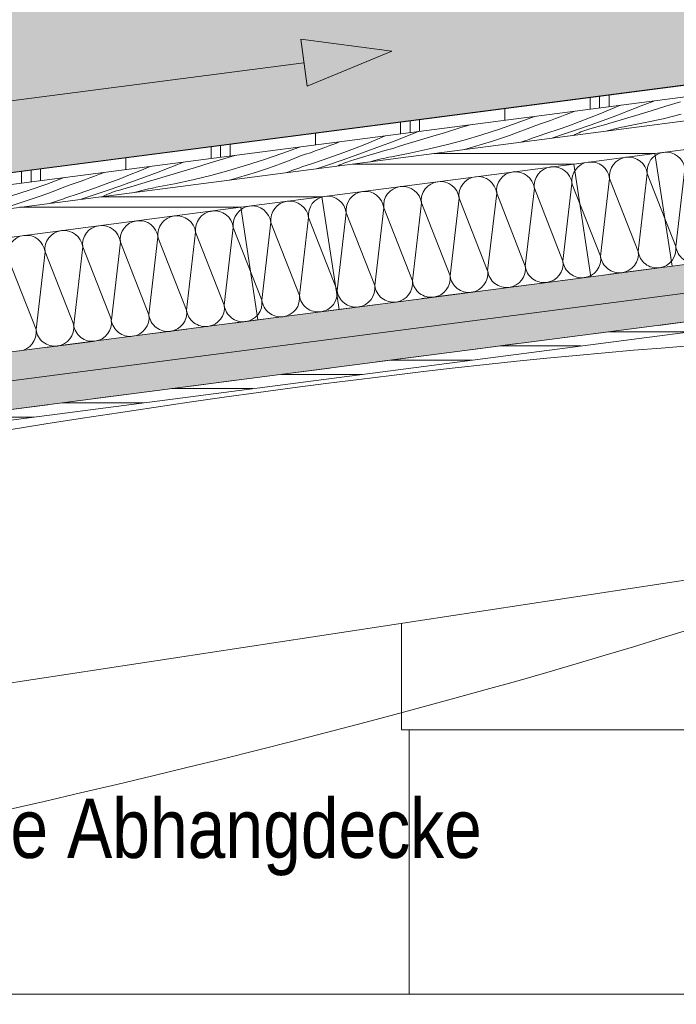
# Model space of a CAD drawing. Header units: metres. Extents: x 0 to 334, y 0 to 60.
# Tile 38 of 72: x 89.09 to 90.48, y 15.94 to 18.02. Entities that reach past the tile are written whole.
import ezdxf

# ---------------------------------------------------------------- set-up
doc = ezdxf.new("R2010")
doc.units = ezdxf.units.M
doc.header["$MEASUREMENT"] = 0
doc.linetypes.add('Strichlinie eng', pattern=[0.115, 0.075, -0.04])
for name, color, linetype in [('90 Allgemein Hinweise', 7, 'Continuous'), ('Neubau_00 Schraffuren', 7, 'Continuous'), ('Neubau_10 Wand außen', 7, 'Continuous'), ('Neubau_20 Abhangdecke', 7, 'Continuous'), ('Neubau_20 Unterzüge', 7, 'Continuous'), ('Neubau_24 Dachhaut', 7, 'Continuous'), ('Neubau_25 Dachsparren', 7, 'Continuous'), ('Neubau_70 Entwässerung_Regenwasser', 7, 'Continuous'), ('Neubau_90 Allgemein Beschriftung', 7, 'Continuous')]:
    doc.layers.add(name, color=color, linetype=linetype)
doc.styles.add('ERSTELLTER_STIL_1', font='ARIALN.TTF')
doc.linetypes.add('Wolke', pattern='A,0,[6,995_ARC_301 ERW_SC_A1_2607011.Shx,S=0.015817,R=0,X=-0.000255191,Y=0.048578],-1.9835,0', length=1.9835)

# ---------------------------------------------------------------- blocks, each defined once
blk = doc.blocks.new('*X37', base_point=(111.5134, 12.9207))
at = {"layer": 'Neubau_24 Dachhaut', "color": 8, "linetype": 'Continuous', "lineweight": 9}
for p, q in [((90.4747, 17.5404), (90.4938, 17.7045)), ((90.3158, 17.5198), (90.3349, 17.6839)), ((90.3952, 17.5301), (90.3349, 17.6839)), ((90.3952, 17.5301), (90.4143, 17.6942)), ((90.4747, 17.5404), (90.4143, 17.6942)), ((90.1569, 17.4992), (90.176, 17.6632)), ((90.2363, 17.5095), (90.176, 17.6632)), ((90.2363, 17.5095), (90.2554, 17.6735)), ((90.3158, 17.5198), (90.2554, 17.6735)), ((89.998, 17.4785), (90.0171, 17.6426)), ((90.0774, 17.4889), (90.0171, 17.6426)), ((90.0774, 17.4889), (90.0965, 17.6529)), ((90.1569, 17.4992), (90.0965, 17.6529)), ((89.8391, 17.4579), (89.8582, 17.622)), ((89.9185, 17.4682), (89.8582, 17.622)), ((89.9185, 17.4682), (89.9376, 17.6323)), ((89.998, 17.4785), (89.9376, 17.6323)), ((89.6802, 17.4373), (89.6993, 17.6013)), ((89.7596, 17.4476), (89.6993, 17.6013)), ((89.7596, 17.4476), (89.7787, 17.6116)), ((89.8391, 17.4579), (89.7787, 17.6116)), ((89.5213, 17.4166), (89.5404, 17.5807)), ((89.6008, 17.427), (89.5404, 17.5807)), ((89.6008, 17.427), (89.6198, 17.591)), ((89.6802, 17.4373), (89.6198, 17.591)), ((89.3624, 17.396), (89.3815, 17.5601)), ((89.4419, 17.4063), (89.3815, 17.5601)), ((89.4419, 17.4063), (89.461, 17.5704)), ((89.5213, 17.4166), (89.461, 17.5704)), ((89.2035, 17.3754), (89.2226, 17.5394)), ((89.283, 17.3857), (89.2226, 17.5394)), ((89.283, 17.3857), (89.3021, 17.5498)), ((89.3624, 17.396), (89.3021, 17.5498)), ((89.1241, 17.3651), (89.0637, 17.5188)), ((89.1241, 17.3651), (89.1432, 17.5291)), ((89.2035, 17.3754), (89.1432, 17.5291))]:
    blk.add_line(p, q, dxfattribs=at)
for centre, start, end in [((90.454, 17.6993), 7.3981, 97.3981), ((90.2951, 17.6787), 7.3981, 97.3981), ((90.3746, 17.689), 97.3981, 187.3981), ((90.3746, 17.689), 7.3981, 97.3981), ((90.454, 17.6993), 97.3981, 187.3981), ((90.1362, 17.6581), 7.3981, 97.3981), ((90.2157, 17.6684), 97.3981, 187.3981), ((90.2157, 17.6684), 7.3981, 97.3981), ((90.2951, 17.6787), 97.3981, 187.3981), ((89.9774, 17.6374), 97.3981, 187.3981), ((89.9774, 17.6374), 7.3981, 97.3981), ((90.0568, 17.6478), 97.3981, 187.3981), ((90.0568, 17.6478), 7.3981, 97.3981), ((90.1362, 17.6581), 97.3981, 187.3981), ((89.8185, 17.6168), 97.3981, 187.3981), ((89.8185, 17.6168), 7.3981, 97.3981), ((89.8979, 17.6271), 97.3981, 187.3981), ((89.8979, 17.6271), 7.3981, 97.3981), ((89.6596, 17.5962), 97.3981, 187.3981), ((89.6596, 17.5962), 7.3981, 97.3981), ((89.739, 17.6065), 97.3981, 187.3981), ((89.739, 17.6065), 7.3981, 97.3981), ((89.5007, 17.5755), 97.3981, 187.3981), ((89.5007, 17.5755), 7.3981, 97.3981), ((89.5801, 17.5859), 97.3981, 187.3981), ((89.5801, 17.5859), 7.3981, 97.3981), ((89.3418, 17.5549), 97.3981, 187.3981), ((89.3418, 17.5549), 7.3981, 97.3981), ((89.4212, 17.5652), 97.3981, 187.3981), ((89.4212, 17.5652), 7.3981, 97.3981), ((89.1829, 17.5343), 97.3981, 187.3981), ((89.1829, 17.5343), 7.3981, 97.3981), ((89.2623, 17.5446), 97.3981, 187.3981), ((89.2623, 17.5446), 7.3981, 97.3981), ((89.1034, 17.524), 97.3981, 187.3981), ((89.1034, 17.524), 7.3981, 97.3981), ((90.4349, 17.5353), 277.3981, 7.3981), ((90.5144, 17.5456), 187.3981, 277.3981), ((90.2761, 17.5146), 277.3981, 7.3981), ((90.3555, 17.525), 187.3981, 277.3981), ((90.3555, 17.525), 277.3981, 7.3981), ((90.4349, 17.5353), 187.3981, 277.3981), ((90.1172, 17.494), 277.3981, 7.3981), ((90.1966, 17.5043), 187.3981, 277.3981), ((90.1966, 17.5043), 277.3981, 7.3981), ((90.2761, 17.5146), 187.3981, 277.3981), ((89.9583, 17.4734), 277.3981, 7.3981), ((90.0377, 17.4837), 187.3981, 277.3981), ((90.0377, 17.4837), 277.3981, 7.3981), ((90.1172, 17.494), 187.3981, 277.3981), ((89.7994, 17.4528), 277.3981, 7.3981), ((89.8788, 17.4631), 187.3981, 277.3981), ((89.8788, 17.4631), 277.3981, 7.3981), ((89.9583, 17.4734), 187.3981, 277.3981), ((89.6405, 17.4321), 277.3981, 7.3981), ((89.7199, 17.4424), 187.3981, 277.3981), ((89.7199, 17.4424), 277.3981, 7.3981), ((89.7994, 17.4528), 187.3981, 277.3981), ((89.4816, 17.4115), 277.3981, 7.3981), ((89.561, 17.4218), 187.3981, 277.3981), ((89.561, 17.4218), 277.3981, 7.3981), ((89.6405, 17.4321), 187.3981, 277.3981), ((89.3227, 17.3909), 277.3981, 7.3981), ((89.4021, 17.4012), 187.3981, 277.3981), ((89.4021, 17.4012), 277.3981, 7.3981), ((89.4816, 17.4115), 187.3981, 277.3981), ((89.1638, 17.3702), 277.3981, 7.3981), ((89.2432, 17.3805), 187.3981, 277.3981), ((89.2432, 17.3805), 277.3981, 7.3981), ((89.3227, 17.3909), 187.3981, 277.3981), ((89.0843, 17.3599), 277.3981, 7.3981), ((89.1638, 17.3702), 187.3981, 277.3981)]:
    blk.add_arc(centre, 0.0401, start, end, dxfattribs=at)
blk = doc.blocks.new('*X42', base_point=(111.5134, 12.9207))
at = {"layer": 'Neubau_24 Dachhaut', "color": 8, "linetype": 'Continuous', "lineweight": 9}
for p, q in [((90.4282, 17.8474), (90.4016, 17.8369)), ((90.4846, 17.8456), (90.4537, 17.8362)), ((90.2612, 17.8258), (90.251, 17.8218)), ((90.3362, 17.8292), (90.3145, 17.8204)), ((90.3578, 17.8383), (90.3362, 17.8292)), ((90.3748, 17.8265), (90.348, 17.8164)), ((90.4016, 17.8369), (90.3748, 17.8265)), ((90.4227, 17.8268), (90.4063, 17.8219)), ((90.4537, 17.8362), (90.4227, 17.8268)), ((90.1765, 17.8148), (90.1397, 17.801)), ((90.1997, 17.8029), (90.1893, 17.7994)), ((90.21, 17.8065), (90.1997, 17.8029)), ((90.2203, 17.8102), (90.21, 17.8065)), ((90.2306, 17.814), (90.2203, 17.8102)), ((90.2408, 17.8179), (90.2306, 17.814)), ((90.251, 17.8218), (90.2408, 17.8179)), ((90.2707, 17.8034), (90.2486, 17.7953)), ((90.2926, 17.8118), (90.2707, 17.8034)), ((90.3145, 17.8204), (90.2926, 17.8118)), ((90.3211, 17.8064), (90.2941, 17.7967)), ((90.348, 17.8164), (90.3211, 17.8064)), ((90.3405, 17.8023), (90.3241, 17.7974)), ((90.357, 17.8071), (90.3405, 17.8023)), ((90.3734, 17.812), (90.357, 17.8071)), ((90.4096, 17.8017), (90.371, 17.7942)), ((90.3899, 17.8169), (90.3734, 17.812)), ((90.4063, 17.8219), (90.3899, 17.8169)), ((90.4479, 17.8101), (90.4096, 17.8017)), ((90.4861, 17.8194), (90.4479, 17.8101)), ((89.9317, 17.783), (89.905, 17.7724)), ((89.9881, 17.7812), (89.9571, 17.7718)), ((90.019, 17.7906), (89.9881, 17.7812)), ((90.0404, 17.7971), (90.019, 17.7906)), ((90.1026, 17.7882), (90.0652, 17.7762)), ((90.1397, 17.801), (90.1026, 17.7882)), ((90.142, 17.7815), (90.1233, 17.7747)), ((90.1605, 17.7886), (90.142, 17.7815)), ((90.1789, 17.7959), (90.1605, 17.7886)), ((90.1893, 17.7994), (90.1789, 17.7959)), ((90.2265, 17.7875), (90.2043, 17.78)), ((90.2486, 17.7953), (90.2265, 17.7875)), ((90.267, 17.7873), (90.2399, 17.778)), ((90.2941, 17.7967), (90.267, 17.7873)), ((90.2744, 17.7821), (90.2703, 17.7805)), ((90.2785, 17.7837), (90.2744, 17.7821)), ((90.2827, 17.7852), (90.2785, 17.7837)), ((90.2869, 17.7866), (90.2827, 17.7852)), ((90.2911, 17.7878), (90.2869, 17.7866)), ((90.3076, 17.7926), (90.2911, 17.7878)), ((90.3241, 17.7974), (90.3076, 17.7926)), ((90.3325, 17.7854), (90.3271, 17.7838)), ((90.338, 17.7868), (90.3325, 17.7854)), ((90.3434, 17.7883), (90.338, 17.7868)), ((90.3489, 17.7896), (90.3434, 17.7883)), ((90.3544, 17.7908), (90.3489, 17.7896)), ((90.3599, 17.792), (90.3544, 17.7908)), ((90.3655, 17.7932), (90.3599, 17.792)), ((90.371, 17.7942), (90.3655, 17.7932)), ((89.7647, 17.7613), (89.7545, 17.7573)), ((89.8397, 17.7647), (89.8179, 17.7559)), ((89.8613, 17.7738), (89.8397, 17.7647)), ((89.8783, 17.762), (89.8515, 17.7519)), ((89.905, 17.7724), (89.8783, 17.762)), ((89.9262, 17.7624), (89.9098, 17.7574)), ((89.9571, 17.7718), (89.9262, 17.7624)), ((90.0275, 17.7651), (89.9896, 17.7549)), ((90.0652, 17.7762), (90.0275, 17.7651)), ((90.0858, 17.762), (90.0668, 17.7561)), ((90.1046, 17.7682), (90.0858, 17.762)), ((90.1233, 17.7747), (90.1046, 17.7682)), ((90.1519, 17.762), (90.1476, 17.7605)), ((90.1562, 17.7635), (90.1519, 17.762)), ((90.1605, 17.765), (90.1562, 17.7635)), ((90.1648, 17.7665), (90.1605, 17.765)), ((90.1691, 17.7681), (90.1648, 17.7665)), ((90.1734, 17.7696), (90.1691, 17.7681)), ((90.1777, 17.7711), (90.1734, 17.7696)), ((90.182, 17.7727), (90.1777, 17.7711)), ((90.2043, 17.78), (90.182, 17.7727)), ((90.2399, 17.778), (90.2127, 17.769)), ((90.2622, 17.7768), (90.2583, 17.7749)), ((90.2662, 17.7787), (90.2622, 17.7768)), ((90.2703, 17.7805), (90.2662, 17.7787)), ((89.68, 17.7503), (89.6432, 17.7366)), ((89.7134, 17.7421), (89.7031, 17.7384)), ((89.7237, 17.7458), (89.7134, 17.7421)), ((89.734, 17.7495), (89.7237, 17.7458)), ((89.7443, 17.7534), (89.734, 17.7495)), ((89.7545, 17.7573), (89.7443, 17.7534)), ((89.7961, 17.7473), (89.7741, 17.7389)), ((89.8179, 17.7559), (89.7961, 17.7473)), ((89.8246, 17.742), (89.7976, 17.7323)), ((89.8515, 17.7519), (89.8246, 17.742)), ((89.8604, 17.7427), (89.844, 17.7378)), ((89.8769, 17.7475), (89.8604, 17.7427)), ((89.8933, 17.7525), (89.8769, 17.7475)), ((89.9098, 17.7574), (89.8933, 17.7525)), ((89.9514, 17.7456), (89.913, 17.7372)), ((89.9896, 17.7549), (89.9514, 17.7456)), ((90.0478, 17.7504), (90.0287, 17.7451)), ((90.0668, 17.7561), (90.0478, 17.7504)), ((89.5224, 17.7261), (89.4915, 17.7167)), ((89.5439, 17.7326), (89.5224, 17.7261)), ((89.606, 17.7237), (89.5686, 17.7117)), ((89.6432, 17.7366), (89.606, 17.7237)), ((89.664, 17.7241), (89.6454, 17.717)), ((89.6824, 17.7314), (89.664, 17.7241)), ((89.6928, 17.7349), (89.6824, 17.7314)), ((89.7031, 17.7384), (89.6928, 17.7349)), ((89.73, 17.7231), (89.7077, 17.7155)), ((89.7521, 17.7309), (89.73, 17.7231)), ((89.7705, 17.7228), (89.7434, 17.7135)), ((89.7741, 17.7389), (89.7521, 17.7309)), ((89.7976, 17.7323), (89.7705, 17.7228)), ((89.782, 17.7192), (89.7778, 17.7177)), ((89.7861, 17.7207), (89.782, 17.7192)), ((89.7903, 17.7221), (89.7861, 17.7207)), ((89.7946, 17.7234), (89.7903, 17.7221)), ((89.811, 17.7281), (89.7946, 17.7234)), ((89.8275, 17.733), (89.811, 17.7281)), ((89.844, 17.7378), (89.8275, 17.733)), ((89.836, 17.7209), (89.8306, 17.7194)), ((89.8414, 17.7224), (89.836, 17.7209)), ((89.8469, 17.7238), (89.8414, 17.7224)), ((89.8524, 17.7251), (89.8469, 17.7238)), ((89.8579, 17.7264), (89.8524, 17.7251)), ((89.8634, 17.7276), (89.8579, 17.7264)), ((89.8689, 17.7287), (89.8634, 17.7276)), ((89.8745, 17.7297), (89.8689, 17.7287)), ((89.913, 17.7372), (89.8745, 17.7297)), ((89.3431, 17.7003), (89.3214, 17.6914)), ((89.3648, 17.7094), (89.3431, 17.7003)), ((89.4085, 17.7079), (89.3817, 17.6976)), ((89.4351, 17.7185), (89.4085, 17.7079)), ((89.4297, 17.6979), (89.4132, 17.6929)), ((89.4606, 17.7073), (89.4297, 17.6979)), ((89.4915, 17.7167), (89.4606, 17.7073)), ((89.531, 17.7006), (89.493, 17.6905)), ((89.5686, 17.7117), (89.531, 17.7006)), ((89.6081, 17.7038), (89.5892, 17.6975)), ((89.6268, 17.7102), (89.6081, 17.7038)), ((89.6454, 17.717), (89.6268, 17.7102)), ((89.6596, 17.699), (89.6553, 17.6975)), ((89.6639, 17.7005), (89.6596, 17.699)), ((89.6682, 17.7021), (89.6639, 17.7005)), ((89.6725, 17.7036), (89.6682, 17.7021)), ((89.6768, 17.7051), (89.6725, 17.7036)), ((89.6811, 17.7067), (89.6768, 17.7051)), ((89.6854, 17.7082), (89.6811, 17.7067)), ((89.7077, 17.7155), (89.6854, 17.7082)), ((89.7434, 17.7135), (89.7161, 17.7045)), ((89.7657, 17.7124), (89.7617, 17.7104)), ((89.7697, 17.7142), (89.7657, 17.7124)), ((89.7737, 17.716), (89.7697, 17.7142)), ((89.7778, 17.7177), (89.7737, 17.716)), ((89.1834, 17.6858), (89.1466, 17.6721)), ((89.2169, 17.6776), (89.2066, 17.674)), ((89.2272, 17.6813), (89.2169, 17.6776)), ((89.2375, 17.6851), (89.2272, 17.6813)), ((89.2477, 17.6889), (89.2375, 17.6851)), ((89.2579, 17.6928), (89.2477, 17.6889)), ((89.2681, 17.6968), (89.2579, 17.6928)), ((89.2995, 17.6828), (89.2776, 17.6745)), ((89.3214, 17.6914), (89.2995, 17.6828)), ((89.328, 17.6775), (89.301, 17.6678)), ((89.3549, 17.6874), (89.328, 17.6775)), ((89.3639, 17.6782), (89.3474, 17.6733)), ((89.3817, 17.6976), (89.3549, 17.6874)), ((89.3804, 17.6831), (89.3639, 17.6782)), ((89.3968, 17.688), (89.3804, 17.6831)), ((89.4132, 17.6929), (89.3968, 17.688)), ((89.4549, 17.6811), (89.4165, 17.6728)), ((89.493, 17.6905), (89.4549, 17.6811)), ((89.5513, 17.686), (89.5322, 17.6806)), ((89.5703, 17.6916), (89.5513, 17.686)), ((89.5892, 17.6975), (89.5703, 17.6916)), ((89.6553, 17.6975), (89.651, 17.696)), ((89.1095, 17.6592), (89.0721, 17.6473)), ((89.1466, 17.6721), (89.1095, 17.6592)), ((89.1674, 17.6596), (89.1489, 17.6526)), ((89.1859, 17.6669), (89.1674, 17.6596)), ((89.1962, 17.6704), (89.1859, 17.6669)), ((89.2066, 17.674), (89.1962, 17.6704)), ((89.2334, 17.6586), (89.2112, 17.651)), ((89.2555, 17.6664), (89.2334, 17.6586)), ((89.274, 17.6583), (89.2468, 17.6491)), ((89.2776, 17.6745), (89.2555, 17.6664)), ((89.301, 17.6678), (89.274, 17.6583)), ((89.2938, 17.6576), (89.2896, 17.6562)), ((89.298, 17.6589), (89.2938, 17.6576)), ((89.3145, 17.6637), (89.298, 17.6589)), ((89.331, 17.6685), (89.3145, 17.6637)), ((89.3474, 17.6733), (89.331, 17.6685)), ((89.3394, 17.6564), (89.334, 17.6549)), ((89.3449, 17.6579), (89.3394, 17.6564)), ((89.3504, 17.6593), (89.3449, 17.6579)), ((89.3558, 17.6606), (89.3504, 17.6593)), ((89.3613, 17.6619), (89.3558, 17.6606)), ((89.3669, 17.6631), (89.3613, 17.6619)), ((89.3724, 17.6642), (89.3669, 17.6631)), ((89.3779, 17.6653), (89.3724, 17.6642)), ((89.4165, 17.6728), (89.3779, 17.6653)), ((89.1115, 17.6393), (89.0927, 17.6331)), ((89.1303, 17.6458), (89.1115, 17.6393)), ((89.1489, 17.6526), (89.1303, 17.6458)), ((89.1674, 17.6361), (89.1631, 17.6346)), ((89.1717, 17.6376), (89.1674, 17.6361)), ((89.176, 17.6391), (89.1717, 17.6376)), ((89.1803, 17.6406), (89.176, 17.6391)), ((89.1846, 17.6422), (89.1803, 17.6406)), ((89.1889, 17.6438), (89.1846, 17.6422)), ((89.2112, 17.651), (89.1889, 17.6438)), ((89.2468, 17.6491), (89.2196, 17.64)), ((89.2691, 17.6479), (89.2652, 17.6459)), ((89.2732, 17.6498), (89.2691, 17.6479)), ((89.2772, 17.6515), (89.2732, 17.6498)), ((89.2813, 17.6532), (89.2772, 17.6515)), ((89.2854, 17.6548), (89.2813, 17.6532)), ((89.2896, 17.6562), (89.2854, 17.6548)), ((89.0927, 17.6331), (89.0737, 17.6271)), ((89.1588, 17.6331), (89.1545, 17.6316)), ((89.1631, 17.6346), (89.1588, 17.6331))]:
    blk.add_line(p, q, dxfattribs=at)

msp = doc.modelspace()

# ---------------------------------------------------------------- hatches: boundary and pattern name
at = {"layer": 'Neubau_00 Schraffuren', "linetype": 'Continuous', "lineweight": 0, "true_color": 0x00101f}
h = msp.add_hatch(color=168, dxfattribs=at)
h.paths.add_polyline_path([(81.0148, 12.7807), (81.0148, 17.0791), (90.8266, 18.353), (94.1277, 18.353), (84.3159, 17.0791), (84.3159, 12.7807)])
h.paths.add_polyline_path([(81.3095, 13.3842), (81.7884, 13.3842), (81.7884, 15.9307), (81.3095, 15.9307)], flags=0)
h.paths.add_polyline_path([(81.9314, 13.3842), (81.9314, 15.9307), (82.4103, 15.9307), (82.4103, 13.3842)], flags=0)
h.paths.add_polyline_path([(82.5532, 13.3842), (83.0321, 13.3842), (83.0321, 15.9307), (82.5532, 15.9307)], flags=0)
h.paths.add_polyline_path([(83.654, 13.3842), (83.654, 15.9307), (83.1751, 15.9307), (83.1751, 13.3842)], flags=0)
at = {"layer": 'Neubau_00 Schraffuren', "linetype": 'Continuous', "lineweight": 0, "true_color": 0x6e664b}
msp.add_hatch(color=37, dxfattribs=at).paths.add_polyline_path([(84.5833, 16.6139), (84.5833, 16.7351), (93.909, 17.946), (93.909, 17.8248)])
at = {"layer": 'Neubau_24 Dachhaut', "linetype": 'Continuous', "lineweight": 0, "true_color": 0x000000}
h = msp.add_hatch(dxfattribs=at)
h.set_pattern_fill('Metall_Zinkblech_0001', color=18, style=0, pattern_type=2)
h.set_pattern_definition([(90, (111.53342, 12.92067), (-0.4, 0), []), (90, (111.51342, 12.92067), (-0.4, 0), []), (90, (111.49342, 12.92067), (-0.4, 0), []), (90, (111.71342, 13.92067), (-0.2, 0), [])])
h.paths.add_polyline_path([(84.3159, 17.0791), (84.3159, 17.0538), (94.1277, 18.3278), (94.1277, 18.353)])
at = {"layer": 'Neubau_24 Dachhaut', "linetype": 'Continuous', "lineweight": 9}
h = msp.add_hatch(dxfattribs=at)
h.set_pattern_fill('Holzwerkstoff_Sperrholz__D2', color=8, style=0, pattern_type=2)
h.set_pattern_definition([(0, (111.513422, 12.92067), (0, 0.03), [])])
h.paths.add_polyline_path([(84.8593, 16.6497), (84.8593, 16.6275), (93.0909, 17.6963), (93.0909, 17.7186)])
at = {"layer": 'Neubau_90 Allgemein Beschriftung', "linetype": 'Continuous', "lineweight": 0, "true_color": 0x000000}
msp.add_hatch(color=18, dxfattribs=at).paths.add_polyline_path([(89.8748, 17.9522), (89.6833, 17.9778), (89.6962, 17.8786)])

# ---------------------------------------------------------------- linework, layer by layer
at = {"layer": '90 Allgemein Hinweise', "color": 6, "linetype": 'Wolke', "lineweight": 18}
msp.add_ellipse((88.2497, 16.595), major_axis=(3.2624, 0.6421), ratio=0.122067, dxfattribs=at)
at = {"layer": 'Neubau_00 Schraffuren', "color": 7, "linetype": 'Continuous', "lineweight": 9, "flags": 128}
msp.add_lwpolyline([(81.0148, 12.7807), (81.0148, 17.0791), (90.8266, 18.353), (94.1277, 18.353), (84.3159, 17.0791), (84.3159, 12.7807)], close=True, dxfattribs=at)
at = {"layer": 'Neubau_10 Wand außen', "color": 7, "linetype": 'Continuous', "lineweight": 13}
for p, q in [((89.8954, 16.7454), (89.8954, 16.5207)), ((89.8954, 16.5207), (93.0909, 16.5207)), ((89.9116, 15.9628), (89.9116, 16.5207))]:
    msp.add_line(p, q, dxfattribs=at)
at = {"layer": 'Neubau_20 Abhangdecke', "color": 8, "linetype": 'Continuous', "lineweight": 9}
msp.add_line((93.1071, 15.9628), (84.8593, 15.9628), dxfattribs=at)
at = {"layer": 'Neubau_20 Unterzüge', "color": 7, "linetype": 'Continuous', "lineweight": 13}
msp.add_line((91.6457, 17.0117), (84.8593, 15.9793), dxfattribs=at)
at = {"layer": 'Neubau_24 Dachhaut', "color": 7, "linetype": 'Continuous', "lineweight": 13}
for p, q in [((94.1277, 18.353), (84.3159, 17.0791)), ((94.1277, 18.3278), (84.3159, 17.0538)), ((94.1277, 18.2773), (84.3159, 17.0033)), ((93.0909, 17.7792), (84.8593, 16.7103)), ((93.0909, 17.7186), (84.8593, 16.6497)), ((93.0909, 17.6963), (84.8593, 16.6275))]:
    msp.add_line(p, q, dxfattribs=at)
at = {"layer": 'Neubau_24 Dachhaut', "color": 7, "linetype": 'Continuous', "lineweight": 13, "flags": 128}
for points in [[(91.8365, 17.9192), (91.665, 17.897), (91.1336, 17.828), (90.9621, 17.8057), (90.4306, 17.7367), (90.2591, 17.7144), (89.7277, 17.6454), (89.5562, 17.6231), (89.0247, 17.5541), (88.8532, 17.5319), (88.3217, 17.4629), (88.1502, 17.4406), (87.6188, 17.3716), (87.4473, 17.3493), (86.9158, 17.2803), (86.7443, 17.258), (86.2128, 17.189), (86.0413, 17.1668), (85.5099, 17.0978), (85.3384, 17.0755), (84.8069, 17.0065), (84.6354, 16.9842), (84.3159, 16.9427)], [(91.8727, 17.6816), (91.7012, 17.6593), (91.1697, 17.5903), (90.9982, 17.568), (90.4668, 17.499), (90.2953, 17.4767), (89.7638, 17.4077), (89.5923, 17.3855), (89.0608, 17.3165), (88.8893, 17.2942), (88.3579, 17.2252), (88.1864, 17.2029), (87.6549, 17.1339), (87.4834, 17.1116), (86.952, 17.0426), (86.7805, 17.0204), (86.249, 16.9514), (86.0775, 16.9291), (85.546, 16.8601), (85.3745, 16.8378), (84.8593, 16.7709), (84.8431, 16.7688), (84.6716, 16.7466), (84.5833, 16.7351)]]:
    msp.add_lwpolyline(points, dxfattribs=at)
at = {"layer": 'Neubau_25 Dachsparren', "color": 7, "linetype": 'Continuous', "lineweight": 9}
for p, q in [((89.964, 17.7367), (90.4306, 17.7367)), ((90.4306, 17.7367), (90.4668, 17.499)), ((89.7925, 17.7144), (90.2591, 17.7144)), ((90.2591, 17.7144), (90.2953, 17.4767)), ((89.261, 17.6454), (89.7277, 17.6454)), ((89.7277, 17.6454), (89.7638, 17.4077)), ((89.0895, 17.6231), (89.5562, 17.6231)), ((89.5562, 17.6231), (89.5923, 17.3855))]:
    msp.add_line(p, q, dxfattribs=at)
at = {"layer": 'Neubau_70 Entwässerung_Regenwasser', "color": 7, "linetype": 'Strichlinie eng', "lineweight": 13}
msp.add_lwpolyline([(84.5833, 16.7351), (93.909, 17.946), (93.909, 17.8248), (84.5833, 16.6139)], close=True, dxfattribs=at)
at = {"layer": 'Neubau_90 Allgemein Beschriftung', "color": 7, "linetype": 'Continuous', "lineweight": 9}
for p, q in [((89.6962, 17.8786), (89.6833, 17.9778)), ((89.8748, 17.9522), (89.6833, 17.9778)), ((89.8748, 17.9522), (89.6962, 17.8786)), ((86.8997, 17.5659), (89.6897, 17.9282))]:
    msp.add_line(p, q, dxfattribs=at)

# ---------------------------------------------------------------- block references
at = {"layer": 'Neubau_24 Dachhaut', "lineweight": 0}
for name in ['*X42', '*X37']:
    msp.add_blockref(name, (111.5134, 12.9207), dxfattribs=at)

# ---------------------------------------------------------------- texts
at = {"layer": '90 Allgemein Hinweise', "color": 6, "linetype": 'Continuous', "lineweight": 18, "insert": (87.7249, 16.2127), "char_height": 0.125, "attachment_point": 7, "style": 'ERSTELLTER_STIL_1'}
msp.add_mtext('\\A1;{\\pql;\\fArial Narrow|b0|i0|c0|p0;\\W1.000000;Unterzug bis auf \\fArial Narrow|b0|i0|c0|p0;\\W1.000000;H\\fArial Narrow|b0|i0|c0|p0;\\W1.000000;öhe Abhangdecke}', dxfattribs=at)

doc.saveas('drawing.dxf')
